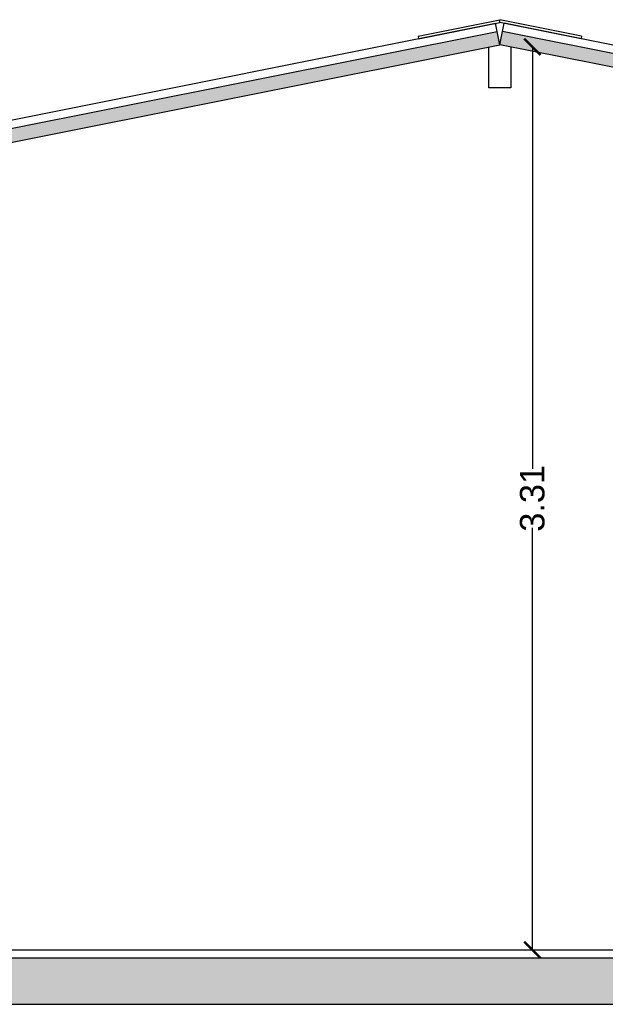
# Model space of a CAD drawing. Header units: millimetres. Extents: x 201 to 840, y 135 to 685.
# Tile 41 of 219: x 316.33 to 318.47, y 153.17 to 156.79. Entities that reach past the tile are written whole.
import ezdxf

# ---------------------------------------------------------------- set-up
doc = ezdxf.new("R2010")
doc.units = ezdxf.units.MM
for name, color, linetype in [('01', 1, 'Continuous'), ('03', 3, 'Continuous'), ('04', 4, 'Continuous'), ('05', 5, 'Continuous'), ('HACHT TIERRA', 252, 'Continuous')]:
    doc.layers.add(name, color=color, linetype=linetype)
doc.layers.add('COTA NIVELES', color=2, linetype='Continuous', lineweight=20)
doc.layers.add('hatch', color=1, linetype='Continuous', lineweight=5)
doc.styles.add('STYLE1', font='ARIALUNI.TTF', dxfattribs={"height": 0.09})
doc.dimstyles.new('D3', dxfattribs={"dimscale": 0, "dimtxt": 0.09, "dimasz": 0.06, "dimexe": 0, "dimexo": 0.15, "dimgap": 0, "dimtad": 0, "dimzin": 0, "dimdsep": 46, "dimtxsty": 'STYLE1', "dimblk": 'ARCHTICK', "dimcen": 1, "dimse1": 1, "dimse2": 1, "dimclrd": 1, "dimclre": 1, "dimclrt": 3, "dimadec": 0, "dimazin": 0, "dimtfac": 1, "dimtmove": 2, "dimatfit": 1, "dimldrblk": 'OPEN90', "dimfxl": 1, "dimtolj": 1, "dimtzin": 0, "dimarcsym": 0})

# ---------------------------------------------------------------- blocks, each defined once
blk = doc.blocks.new('_ARCHTICK')
at = {"color": 0, "linetype": 'ByBlock', "const_width": 0.15}
blk.add_lwpolyline([(-0.5, -0.5), (0.5, 0.5)], dxfattribs=at)
blk = doc.blocks.new('*D370')
at = {"layer": 'COTA NIVELES', "color": 1, "lineweight": -2}
for p, q in [((318.2073, 156.687), (318.2073, 155.1384)), ((318.2073, 153.3733), (318.2073, 154.922))]:
    blk.add_line(p, q, dxfattribs=at)
at = {"layer": 'DEFPOINTS', "color": 0}
for p in [(318.128, 156.687), (318.2073, 153.3733), (318.307, 153.3733)]:
    blk.add_point(p, dxfattribs=at)
at = {"layer": 'COTA NIVELES', "color": 1, "lineweight": -2, "xscale": 0.06, "yscale": 0.06, "zscale": 0.06}
for p, rotation in [((318.2073, 156.687), 90), ((318.2073, 153.3733), 270)]:
    blk.add_blockref('_ARCHTICK', p, dxfattribs=dict(at, rotation=rotation))
at = {"layer": 'COTA NIVELES', "color": 3, "insert": (318.2073, 155.0302), "char_height": 0.09, "attachment_point": 5, "rotation": 90, "style": 'STYLE1'}
blk.add_mtext('\\A1;3.31', dxfattribs=at)
blk = doc.blocks.new('_OPEN90')
at = {"color": 0, "linetype": 'ByBlock'}
for p, q in [((0, 0), (-1, 0)), ((-0.5, 0.5), (0, 0)), ((0, 0), (-0.5, -0.5))]:
    blk.add_line(p, q, dxfattribs=at)
blk = doc.blocks.new('A$C12796364')
at = {"layer": 'hatch'}
h = blk.add_hatch(dxfattribs=at)
h.set_pattern_fill('AR-SAND', color=256, scale=0.0008)
h.set_pattern_definition([(37.5, (-510.91465, -330.79265), (-0.001280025, 0.039153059), [0, -0.0308864, 0, -0.034544, 0, -0.03302]), (7.5, (-510.91465, -330.79265), (0.0359618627, 0.057346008), [0, -0.0166624, 0, -0.0278384, 0, -0.010668]), (327.5, (-510.939644, -330.79265), (0.0632793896, 0.0001149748), [0, -0.01016, 0, -0.036576, 0, -0.047752]), (317.5, (-510.939644, -330.79265), (0.061084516, 0.017834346), [0, -0.00508, 0, -0.0239776, 0, -0.027432])])
h.paths.add_polyline_path([(-0.5853, -0.0461), (-0.5755, -0.0951), (2.875, 0.5949), (2.8652, 0.6439)])
h.paths.add_polyline_path([(6.1535, -0.0607), (6.1633, -0.0117), (2.8848, 0.6439), (2.875, 0.5949)])
at = {"layer": '01', "ltscale": 0.01}
for p, q in [((-0.6538, -0.0292), (2.8593, 0.6734)), ((2.8652, 0.6439), (2.8593, 0.6734)), ((2.8848, 0.6439), (2.8907, 0.6734)), ((5.2, 0.2116), (2.8907, 0.6734))]:
    blk.add_line(p, q, dxfattribs=at)
at = {"layer": '03'}
for p, q in [((2.575, 0.6267), (2.875, 0.6867)), ((3.175, 0.6267), (2.875, 0.6867)), ((2.875, 0.6765), (2.875, 0.6867)), ((2.875, 0.6765), (2.875, 0.6867)), ((2.577, 0.6169), (2.875, 0.6765)), ((3.173, 0.6169), (2.875, 0.6765)), ((-0.648, -0.0586), (2.8652, 0.6439)), ((2.575, 0.6267), (2.577, 0.6169)), ((2.875, 0.5949), (2.8652, 0.6439)), ((2.875, 0.5949), (2.8848, 0.6439)), ((5.1941, 0.1821), (2.8848, 0.6439)), ((3.175, 0.6267), (3.173, 0.6169)), ((-0.6382, -0.1076), (2.875, 0.5949)), ((5.1843, 0.1331), (2.875, 0.5949))]:
    blk.add_line(p, q, dxfattribs=at)
at = {"layer": '05'}
blk.add_lwpolyline([(2.835, 0.5869), (2.835, 0.4369), (2.915, 0.4369), (2.915, 0.5869)], dxfattribs=at)

msp = doc.modelspace()

# ---------------------------------------------------------------- hatches: boundary and pattern name
at = {"layer": 'HACHT TIERRA'}
msp.add_hatch(color=256, dxfattribs=at).paths.add_polyline_path([(321.6129, 153.3433), (315.7643, 153.3433), (315.7643, 153.3433), (315.7642, 153.1733), (321.6129, 153.1733)])

# ---------------------------------------------------------------- linework, layer by layer
at = {"layer": '03'}
msp.add_line((314.4754, 153.1733), (321.9197, 153.1733), dxfattribs=at)
at = {"layer": '04'}
msp.add_line((315.7643, 153.3433), (321.613, 153.3433), dxfattribs=at)
msp.add_lwpolyline([(315.7643, 153.3433), (316.2642, 153.3733), (321.113, 153.3733), (321.613, 153.3433)], dxfattribs=at)

# ---------------------------------------------------------------- block references
at = {"layer": '03', "xscale": -1}
msp.add_blockref('A$C12796364', (320.963, 156.1001), dxfattribs=at)

# ---------------------------------------------------------------- dimensions: what is measured, and where the dimension line sits
at = {"layer": 'COTA NIVELES'}
dim = msp.add_linear_dim(base=(318.2073, 153.3733), p1=(318.128, 156.687), p2=(318.307, 153.3733), angle=90, dimstyle='D3', override={"dimscale": 1}, dxfattribs=at)
dim.commit()
dim.dimension.update_dxf_attribs({"geometry": '*D370', "text_midpoint": (318.2073, 155.0302)})

doc.saveas('drawing.dxf')
